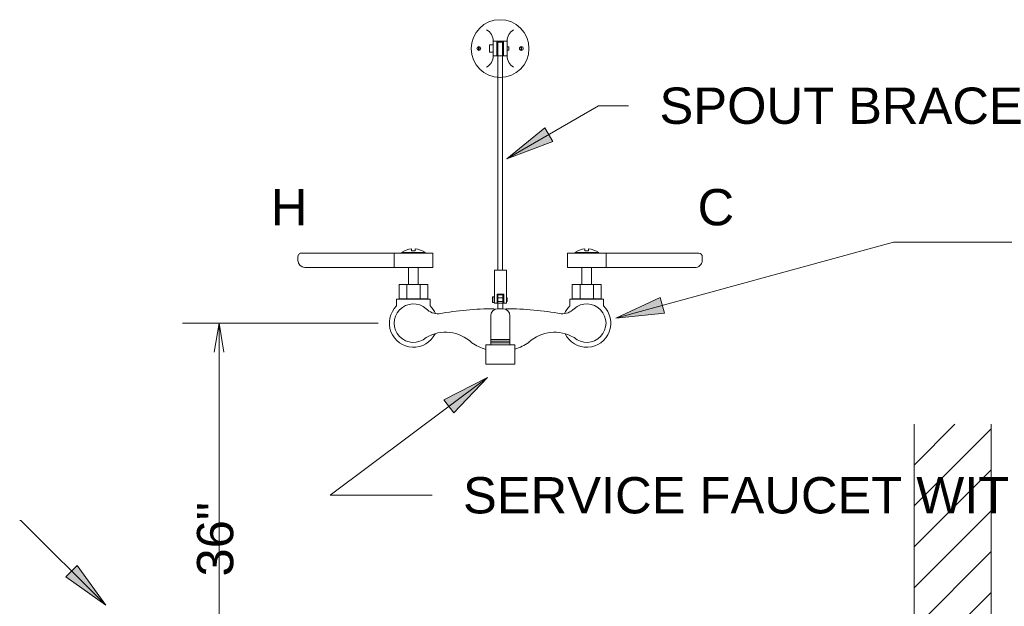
# Model space of a CAD drawing. Header units: inches. Extents: x -277 to 2553, y -4 to 683.
# Tile 8 of 10: x 148 to 636, y 392 to 683. Entities that reach past the tile are written whole.
import ezdxf

# ---------------------------------------------------------------- set-up
doc = ezdxf.new("R2010")
doc.units = ezdxf.units.IN
doc.header["$MEASUREMENT"] = 0
doc.layers.add('A-DETL-MEDM', color=33, linetype='Continuous', lineweight=30)
doc.layers.add('G-ANNO-TEXT', color=231, linetype='Continuous', lineweight=9)
doc.styles.add('Arial_1', font='arial.ttf', dxfattribs={"height": 18})

msp = doc.modelspace()

# ---------------------------------------------------------------- hatches: boundary and pattern name
at = {"layer": 'G-ANNO-TEXT'}
for points in [[(389.6, 613.81), (412.36, 622.4), (408.33, 629.34)], [(443.6, 534.87), (467.81, 537.34), (465.69, 545.08)], [(379.98, 505.46), (358.36, 494.3), (363.17, 487.87)], [(190.58, 392.48), (176.42, 412.27), (170.75, 406.58)]]:
    msp.add_hatch(color=7, dxfattribs=at).paths.add_polyline_path(points)

# ---------------------------------------------------------------- linework, layer by layer
at = {"layer": 'A-DETL-MEDM', "lineweight": 13}
for p, q in [((375.56, 667.71), (375.56, 669.5)), ((375.74, 667.71), (375.74, 669.5)), ((380.99, 666.82), (380.99, 670.4)), ((380.99, 670.4), (382.77, 670.4)), ((382.77, 665.02), (382.77, 672.19)), ((382.77, 672.19), (389.64, 672.19)), ((384.57, 665.02), (384.57, 672.19)), ((384.57, 669.5), (385.02, 669.5)), ((385.02, 558.69), (385.02, 671.75)), ((385.02, 671.75), (387.4, 671.75)), ((387.4, 671.75), (387.4, 558.69)), ((387.4, 669.5), (387.85, 669.5)), ((387.85, 665.02), (387.85, 672.19)), ((389.64, 672.19), (389.64, 665.02)), ((390.54, 669.5), (389.64, 669.5)), ((390.54, 667.71), (390.54, 669.5)), ((396.69, 667.71), (396.69, 669.5)), ((396.86, 667.71), (396.86, 669.5)), ((382.77, 666.82), (380.99, 666.82)), ((389.64, 665.02), (382.77, 665.02)), ((384.57, 667.71), (385.02, 667.71)), ((387.4, 667.71), (387.85, 667.71)), ((389.64, 667.71), (390.54, 667.71)), ((352.77, 567.14), (287.78, 567.14)), ((333.67, 559.98), (333.67, 567.14)), ((349.18, 567.43), (337.26, 567.43)), ((340.83, 567.14), (340.83, 567.43)), ((342.32, 568.32), (342.32, 569.2)), ((344.12, 568.32), (342.32, 568.32)), ((344.12, 569.2), (344.12, 568.32)), ((345.61, 567.14), (345.61, 567.43)), ((352.77, 559.98), (352.77, 567.14)), ((419.64, 559.98), (419.64, 567.14)), ((419.64, 567.14), (484.82, 567.14)), ((423.22, 567.43), (435.16, 567.43)), ((426.82, 567.14), (426.82, 567.43)), ((428.3, 569.2), (428.3, 568.32)), ((428.3, 568.32), (430.1, 568.32)), ((430.1, 568.32), (430.1, 569.2)), ((431.59, 567.14), (431.59, 567.43)), ((438.75, 559.98), (438.75, 567.14)), ((285.9, 563.56), (285.9, 565.34)), ((486.52, 563.41), (486.52, 565.34)), ((289.31, 559.98), (352.77, 559.98)), ((340.83, 551.61), (340.83, 559.98)), ((345.61, 551.61), (345.61, 559.98)), ((383.35, 542.27), (383.35, 558.69)), ((383.35, 558.69), (389.33, 558.69)), ((389.33, 558.69), (389.33, 542.27)), ((482.77, 559.98), (419.64, 559.98)), ((426.82, 551.61), (426.82, 559.98)), ((431.59, 551.61), (431.59, 559.98)), ((336.05, 551.61), (350.39, 551.61)), ((336.05, 544.46), (336.05, 551.61)), ((339.93, 544.46), (339.93, 551.61)), ((346.5, 544.46), (346.5, 551.61)), ((350.39, 551.61), (350.39, 544.46)), ((436.36, 551.61), (422.03, 551.61)), ((422.03, 551.61), (422.03, 544.46)), ((425.91, 544.46), (425.91, 551.61)), ((432.48, 544.46), (432.48, 551.61)), ((436.36, 544.46), (436.36, 551.61)), ((351.58, 544.36), (334.86, 544.36)), ((334.86, 544.36), (334.86, 540.94)), ((350.39, 544.46), (336.05, 544.46)), ((351.58, 540.93), (351.58, 544.36)), ((382.46, 545.4), (382.46, 542.72)), ((383.32, 545.4), (382.46, 545.4)), ((382.46, 542.72), (383.32, 542.72)), ((383.32, 542.72), (383.32, 545.4)), ((387.98, 546.74), (384.7, 546.74)), ((384.7, 546.74), (384.7, 542.27)), ((384.7, 544.94), (387.98, 544.94)), ((384.7, 543.16), (387.98, 543.16)), ((385.14, 539.58), (385.14, 546.45)), ((385.14, 546.45), (387.53, 546.45)), ((387.53, 546.45), (387.53, 539.58)), ((387.98, 542.27), (387.98, 546.74)), ((389.77, 544.94), (389.33, 544.94)), ((389.33, 543.16), (389.77, 543.16)), ((389.77, 543.16), (389.77, 544.94)), ((420.84, 540.94), (420.84, 544.36)), ((420.84, 544.36), (437.56, 544.36)), ((422.03, 544.46), (436.36, 544.46)), ((437.56, 544.36), (437.56, 540.93)), ((384.7, 542.27), (383.35, 542.27)), ((383.35, 542.27), (389.33, 542.27)), ((387.53, 539.58), (385.14, 539.58)), ((389.33, 542.27), (387.98, 542.27)), ((381.57, 521.66), (381.57, 535.99)), ((391.11, 521.66), (391.11, 536)), ((325.76, 532.41), (228.59, 532.41)), ((246.74, 532.41), (244.36, 518.08)), ((249.13, 518.08), (246.74, 532.41)), ((246.74, 281.64), (246.74, 532.41)), ((381.57, 524.35), (391.11, 524.35)), ((382.01, 523.45), (390.66, 523.45)), ((379.18, 512.11), (379.18, 521.66)), ((379.18, 521.66), (393.51, 521.66)), ((381.57, 522.56), (391.11, 522.56)), ((393.51, 521.66), (393.51, 512.11)), ((393.51, 512.11), (379.18, 512.11)), ((591.61, 281.64), (591.61, 482.25)), ((591.61, 462), (611.87, 482.25)), ((591.61, 441.73), (629.82, 479.94)), ((629.82, 281.64), (629.82, 482.25)), ((591.61, 421.46), (629.82, 459.67)), ((591.61, 401.19), (629.82, 439.4)), ((591.61, 380.93), (629.82, 419.15)), ((591.61, 360.67), (629.82, 398.88))]:
    msp.add_line(p, q, dxfattribs=at)
for centre, radius in [((386.21, 668.55), 14.33), ((375.65, 668.61), 0.931), ((375.65, 668.61), 0.896), ((396.77, 668.61), 0.931), ((396.77, 668.61), 0.896)]:
    msp.add_circle(centre, radius, dxfattribs=at)
for centre, radius, start, end in [((376.22, 672.19), 6.56, 0.0208, 60.0766), ((396.2, 672.19), 6.56, 119.9234, 180), ((376.22, 665.02), 6.56, 299.9231, 359.9497), ((396.2, 665.02), 6.56, 180, 240.0763), ((287.69, 565.35), 1.79, 87.1231, 180), ((342.87, 559.53), 9.68, 93.253, 125.4215), ((343.57, 559.53), 9.68, 54.5785, 86.7562), ((428.85, 559.53), 9.68, 93.2318, 125.4215), ((429.55, 559.53), 9.68, 54.5785, 86.7734), ((484.73, 565.35), 1.79, 0, 87.1231), ((289.48, 563.56), 3.58, 180, 267.301), ((482.94, 563.56), 3.58, 267.301, 357.5658), ((343.22, 532.41), 11.94, 134.434, 334.0436), ((343.22, 532.41), 9.55, 48.5839, 311.4139), ((355.39, 544.97), 7.95, 222.686, 274.1292), ((343.22, 532.41), 11.94, 23.1393, 45.5766), ((384.7, 375.75), 163.83, 90.5168, 100.1042), ((385.14, 535.99), 3.58, 90, 180), ((387.53, 535.99), 3.58, 0, 90), ((387.72, 375.75), 163.83, 79.8958, 89.4832), ((417.03, 544.97), 7.95, 265.8708, 317.314), ((429.2, 532.41), 11.94, 134.4535, 156.8607), ((429.2, 532.41), 11.94, 205.9565, 45.5961), ((429.2, 532.41), 9.55, 228.5866, 131.4161), ((359.17, 509.32), 18.62, 45.9393, 121.1379), ((413.25, 509.32), 18.62, 58.8618, 133.2049), ((386.17, 543.44), 25.06, 287.0126, 304.8973), ((386.17, 543.44), 25.06, 235.8769, 253.7978)]:
    msp.add_arc(centre, radius, start, end, dxfattribs=at)
at = {"layer": 'G-ANNO-TEXT', "color": 7}
for p, q in [((389.6, 613.81), (435.07, 640.24)), ((435.07, 640.24), (449.93, 640.24)), ((408.33, 629.34), (389.6, 613.81)), ((412.36, 622.4), (408.33, 629.34)), ((389.6, 613.81), (412.36, 622.4)), ((443.6, 534.87), (581.42, 572.63)), ((581.42, 572.63), (665.6, 572.63)), ((465.69, 545.08), (443.6, 534.87)), ((467.81, 537.34), (465.69, 545.08)), ((443.6, 534.87), (467.81, 537.34)), ((379.98, 505.46), (301.92, 447.05)), ((379.98, 505.46), (358.36, 494.3)), ((363.17, 487.87), (379.98, 505.46)), ((358.36, 494.3), (363.17, 487.87)), ((301.92, 447.05), (352.45, 447.05)), ((148.36, 434.57), (147.84, 434.57)), ((190.58, 392.48), (148.36, 434.57)), ((176.42, 412.27), (170.75, 406.58)), ((190.58, 392.48), (176.42, 412.27)), ((170.75, 406.58), (190.58, 392.48))]:
    msp.add_line(p, q, dxfattribs=at)

# ---------------------------------------------------------------- texts
at = {"layer": 'G-ANNO-TEXT', "color": 7, "char_height": 18, "attachment_point": 1, "style": 'Arial_1'}
for s, insert, width in [('SPOUT BRACE', (465.29, 649.24), 221.796), ('H', (272.46, 598.91), 22.422), ('C', (484.19, 598.91), 22.422), ('SERVICE FAUCET WITH VACUUM BREAKER', (367.81, 456.05), 654.48)]:
    msp.add_mtext(s, dxfattribs=dict(at, insert=insert, width=width))
at = {"layer": 'G-ANNO-TEXT', "color": 7, "insert": (235.8, 406.76), "char_height": 18, "width": 44.844, "attachment_point": 1, "rotation": 90, "style": 'Arial_1'}
msp.add_mtext('36"', dxfattribs=at)

doc.saveas('drawing.dxf')
